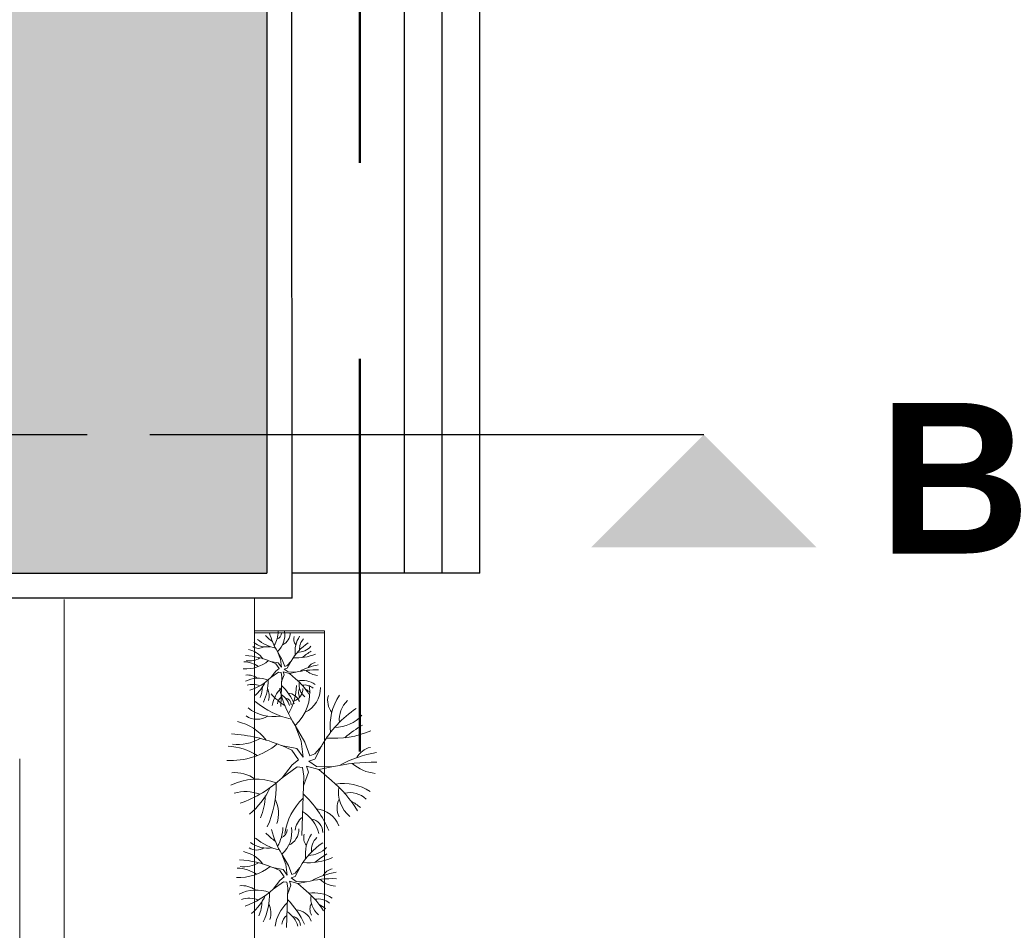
# Model space of a CAD drawing. Extents: x -155768 to 32626, y 53734 to 472609.
# Tile 25 of 33: x 15997 to 16781, y 144228 to 144954. Entities that reach past the tile are written whole.
import ezdxf

# ---------------------------------------------------------------- set-up
doc = ezdxf.new("R2010")
doc.units = 0
doc.header["$MEASUREMENT"] = 0
for name, pattern in [('AXES', [4, 2.5, -0.5, 0.5, -0.5]), ('AXESx2', [4, 2.5, -0.5, 0.5, -0.5]), ('CACHE2', [937.5, 625, -312.5])]:
    doc.linetypes.add(name, pattern=pattern)
doc.layers.add('Aucune', color=7, linetype='Continuous', lineweight=5)
doc.styles.add('STYLE_GENERE_6', font='arialbd.ttf')

msp = doc.modelspace()

# ---------------------------------------------------------------- hatches: boundary and pattern name
h = msp.add_hatch(color=253)
h.dxf.hatch_style = 1
h.paths.add_polyline_path([(14731.978, 144512.792), (16193.715, 144512.792), (16193.715, 145430.986, -0.0470773), (16177.486, 145422.914, 0.1194322), (16144.725, 145438.076, 0.163), (16181.503, 145445.817, -0.0165576), (16193.715, 145442.231), (16193.715, 145893.103), (14322.302, 145893.103), (13078.518, 144960.578), (13887.561, 143879.698)])

# ---------------------------------------------------------------- linework, layer by layer
at = {"linetype": 'CACHE2', "lineweight": 50, "ltscale": 0.5}
msp.add_line((16267.632, 146089.595), (16267.632, 143831.27), dxfattribs=at)
at = {"color": 253, "linetype": 'Continuous'}
for p, q in [((16213.745, 144492.792), (16213.037, 145913.08)), ((16193.715, 145893.08), (16193.715, 144512.792)), ((16303.304, 144512.792), (16303.304, 145324.986)), ((16363.304, 144512.832), (16363.304, 145324.986)), ((16333.304, 144512.824), (16333.304, 145300.986)), ((14731.978, 144512.792), (16193.715, 144512.792)), ((16363.304, 144512.832), (16213.715, 144512.792)), ((16213.745, 144492.792), (14740.242, 144492.792))]:
    msp.add_line(p, q, dxfattribs=at)
at = {"color": 253, "linetype": 'Continuous', "lineweight": 20}
for p, q in [((16303.304, 144512.792), (16303.304, 145300.986)), ((16363.304, 145300.986), (16363.304, 144512.792)), ((16213.715, 144512.792), (16363.304, 144512.792)), ((16363.304, 144512.792), (16303.304, 144512.792)), ((16032.265, 143272.49), (16032.265, 144491.881)), ((16183.752, 143325.332), (16183.752, 144492.68)), ((16239.623, 144466.893), (16183.752, 144466.893)), ((16183.752, 144466.893), (16183.752, 143325.332)), ((16239.623, 144465.304), (16183.752, 144465.304)), ((16239.623, 143325.332), (16239.623, 144466.893)), ((16239.623, 143325.332), (16239.623, 144465.304)), ((16202.101, 144450.441), (16205.947, 144443.754)), ((16204.506, 144444.248), (16202.101, 144450.441)), ((16202.766, 144441.324), (16196.516, 144442.45)), ((16200.771, 144440.662), (16196.84, 144442.392)), ((16203.493, 144436.802), (16200.771, 144440.662)), ((16202.766, 144441.324), (16205.317, 144437.845)), ((16205.317, 144437.845), (16204.506, 144444.248)), ((16205.947, 144443.754), (16207.971, 144438.31)), ((16207.971, 144438.31), (16209.936, 144439.139)), ((16212.77, 144442.367), (16209.936, 144439.139)), ((16209.967, 144437.038), (16212.923, 144442.658)), ((16200.886, 144434.717), (16196.931, 144429.572)), ((16202.971, 144433.935), (16196.931, 144429.572)), ((16200.886, 144434.717), (16203.493, 144436.802)), ((16205.056, 144433.675), (16202.971, 144433.935)), ((16205.577, 144430.287), (16205.056, 144433.675)), ((16205.449, 144426.39), (16207.402, 144431.851)), ((16207.402, 144431.851), (16206.642, 144434.273)), ((16211.572, 144432.893), (16206.642, 144434.273)), ((16209.967, 144437.038), (16207.565, 144436.223)), ((16207.565, 144436.223), (16210.644, 144434.058)), ((16210.644, 144434.058), (16216.77, 144433.906)), ((16211.572, 144432.893), (16216.77, 144433.906)), ((16216.575, 144428.5), (16211.572, 144432.893)), ((16204.796, 144406.617), (16205.577, 144430.287)), ((16216.133, 144391.468), (16223.826, 144378.094)), ((16220.943, 144379.081), (16216.133, 144391.468)), ((16222.566, 144366.275), (16220.943, 144379.081)), ((16223.826, 144378.094), (16227.874, 144367.206)), ((16217.463, 144373.233), (16204.964, 144375.486)), ((16213.475, 144371.909), (16205.612, 144375.369)), ((16218.917, 144364.19), (16213.475, 144371.909)), ((16217.463, 144373.233), (16222.566, 144366.275)), ((16227.874, 144367.206), (16231.804, 144368.863)), ((16237.472, 144375.319), (16231.804, 144368.863)), ((16231.866, 144364.661), (16237.778, 144375.901)), ((15996.887, 143308.304), (15996.887, 144364.792)), ((16213.705, 144360.02), (16218.917, 144364.19)), ((16231.866, 144364.661), (16227.063, 144363.032)), ((16227.063, 144363.032), (16233.219, 144358.701)), ((16213.705, 144360.02), (16205.794, 144349.73)), ((16217.874, 144358.457), (16205.794, 144349.73)), ((16222.044, 144357.935), (16217.874, 144358.457)), ((16223.087, 144351.159), (16222.044, 144357.935)), ((16222.829, 144343.366), (16226.736, 144354.287)), ((16226.736, 144354.287), (16225.215, 144359.132)), ((16235.075, 144356.372), (16225.215, 144359.132)), ((16233.219, 144358.701), (16245.473, 144358.398)), ((16235.075, 144356.372), (16245.473, 144358.398)), ((16245.083, 144347.585), (16235.075, 144356.372)), ((16221.523, 144303.82), (16223.087, 144351.159)), ((16205.677, 144288.97), (16210.806, 144280.054)), ((16208.884, 144280.712), (16205.677, 144288.97)), ((16206.564, 144276.813), (16198.232, 144278.315)), ((16203.905, 144275.93), (16198.663, 144278.237)), ((16207.533, 144270.785), (16203.905, 144275.93)), ((16206.564, 144276.813), (16209.966, 144272.175)), ((16209.966, 144272.175), (16208.884, 144280.712)), ((16210.806, 144280.054), (16213.505, 144272.795)), ((16219.903, 144278.204), (16216.125, 144273.9)), ((16216.166, 144271.098), (16220.107, 144278.592)), ((16204.058, 144268.005), (16198.785, 144261.144)), ((16206.838, 144266.962), (16198.785, 144261.144)), ((16204.058, 144268.005), (16207.533, 144270.785)), ((16209.618, 144266.615), (16206.838, 144266.962)), ((16210.313, 144262.097), (16209.618, 144266.615)), ((16212.746, 144264.182), (16211.732, 144267.413)), ((16218.306, 144265.572), (16211.732, 144267.413)), ((16216.166, 144271.098), (16212.964, 144270.013)), ((16212.964, 144270.013), (16217.068, 144267.125)), ((16213.505, 144272.795), (16216.125, 144273.9)), ((16217.068, 144267.125), (16225.237, 144266.923)), ((16218.306, 144265.572), (16225.237, 144266.923)), ((16209.271, 144230.538), (16210.313, 144262.097)), ((16210.142, 144256.902), (16212.746, 144264.182)), ((16224.977, 144259.714), (16218.306, 144265.572))]:
    msp.add_line(p, q, dxfattribs=at)
at = {"linetype": 'AXES', "ltscale": 100}
msp.add_line((13400.42, 144623.08), (16131.468, 144623.08), dxfattribs=at)
at = {"linetype": 'AXESx2', "lineweight": 30, "ltscale": 1000}
msp.add_line((16131.468, 144623.08), (16541.61, 144623.08), dxfattribs=at)
at = {"color": 253, "linetype": 'Continuous', "lineweight": 20}
for centre, radius, start, end in [((16215.357, 144483.65), 30.74, 222.047971, 235.862178), ((16244.882, 144477.355), 50.543, 194.035905, 212.174323), ((16178.929, 144466.898), 23.698, 330.196766, 358.765285), ((16199.974, 144465.153), 5.259, 288.598975, 0.670918), ((16190.305, 144463.546), 17.632, 311.99057, 9.062438), ((16201.879, 144465.142), 10.334, 294.10058, 2.17431), ((16222.46, 144460.305), 7.386, 163.392398, 219.128815), ((16237.605, 144450.403), 21.523, 145.961949, 187.262515), ((16193.547, 144470.398), 16.452, 231.882458, 279.800424), ((16207.544, 144485.392), 33.153, 229.974867, 257.925168), ((16249.956, 144421.715), 42.544, 123.521104, 150.511283), ((16230.11, 144452.816), 10.384, 133.622837, 186.111567), ((16173.778, 144389.455), 57.668, 66.777683, 87.021028), ((16175.2, 144433.233), 19.125, 36.563673, 78.107827), ((16186.987, 144460.78), 7.897, 236.070738, 302.39629), ((16217.671, 144482.054), 36.746, 265.26338, 293.451251), ((16217.95, 144464.233), 14.549, 269.791236, 317.909818), ((16254.026, 144408.07), 49.354, 120.462511, 130.576833), ((16176.582, 144465.431), 28.94, 266.611408, 309.455724), ((16174.386, 144419.186), 22.993, 56.791628, 87.465845), ((16179.2, 144460.605), 17.753, 263.39519, 300.401972), ((16241.963, 144394.255), 45.983, 99.26545, 118.78759), ((16233.821, 144433.763), 8.125, 102.264604, 151.646842), ((16178.305, 144418.621), 13.028, 53.119809, 96.315533), ((16233.068, 144364.873), 70.93, 88.673421, 103.28387), ((16235.524, 144447.356), 16.076, 228.439483, 264.734601), ((16186.667, 144406.91), 22.138, 68.923091, 117.14338), ((16182.378, 144409.174), 14.949, 67.868009, 107.453873), ((16164.027, 144465.034), 48.376, 289.56904, 312.85653), ((16162.974, 144439.812), 32.434, 310.293261, 334.184107), ((16156.981, 144426.329), 37.669, 334.344898, 1.883503), ((16174.895, 144391.31), 44.134, 23.061414, 46.375102), ((16169.791, 144424.381), 47.395, 330.196766, 358.765285), ((16192.541, 144417.678), 35.264, 311.99057, 9.062438), ((16185.705, 144391.082), 48.508, 31.602973, 50.476228), ((16221.316, 144407.248), 20.058, 57.638179, 98.842102), ((16232.185, 144424.056), 12.842, 171.728528, 229.999247), ((16223.931, 144414.218), 9.471, 46.652268, 102.804303), ((16164.024, 144423.318), 26.194, 338.266723, 357.927431), ((16182.5, 144415.325), 12.968, 342.334027, 25.090602), ((16242.646, 144457.886), 61.48, 222.047971, 235.862178), ((16222.382, 144403.58), 24.709, 133.784597, 171.092477), ((16301.696, 144445.296), 101.087, 194.035905, 212.174323), ((16196.438, 144403.02), 15.803, 16.114364, 56.704981), ((16209.638, 144406.73), 10.587, 20.844507, 84.869852), ((16211.88, 144420.891), 10.518, 288.598975, 0.670918), ((16226.355, 144417.632), 7.537, 152.321671, 208.115907), ((16215.689, 144420.87), 20.669, 294.10058, 2.17431), ((16215.045, 144402.834), 19.84, 48.84319, 61.84536), ((16256.851, 144411.196), 14.772, 163.392398, 219.128815), ((16287.143, 144391.391), 43.046, 145.961949, 187.262515), ((16227.02, 144461.37), 66.306, 229.974867, 257.925168), ((16209.71, 144407.816), 7.648, 127.686163, 173.32079), ((16207.843, 144407.926), 5.302, 358.697145, 82.429309), ((16272.152, 144396.218), 20.768, 133.622837, 186.111567), ((16199.027, 144431.382), 32.903, 231.882458, 279.800424), ((16311.843, 144334.016), 85.089, 123.521104, 150.511283), ((16162.333, 144357.052), 38.249, 36.563673, 78.107827), ((16185.906, 144412.146), 15.793, 236.070738, 302.39629), ((16247.832, 144419.052), 29.099, 269.791236, 317.909818), ((16319.983, 144306.725), 98.708, 120.462511, 130.576833), ((16159.488, 144269.495), 115.335, 66.777683, 87.021028), ((16247.274, 144454.694), 73.491, 265.26338, 293.451251), ((16165.095, 144421.448), 57.88, 266.611408, 309.455724), ((16170.331, 144411.796), 35.505, 263.39519, 300.401972), ((16160.704, 144328.957), 45.985, 56.791628, 87.465845), ((16295.858, 144279.096), 91.967, 99.26545, 118.78759), ((16279.575, 144358.111), 16.25, 102.264604, 151.646842), ((16278.069, 144220.332), 141.861, 88.673421, 103.28387), ((16282.979, 144385.298), 32.152, 228.439483, 264.734601), ((16168.543, 144327.827), 26.056, 53.119809, 96.315533), ((16185.266, 144304.405), 44.277, 68.923091, 117.14338), ((16139.987, 144420.654), 96.752, 289.56904, 312.85653), ((16125.893, 144343.244), 75.337, 334.344898, 1.883503), ((16183.342, 144272.751), 97.016, 31.602973, 50.476228), ((16254.564, 144305.082), 40.116, 57.638179, 98.842102), ((16176.688, 144308.934), 29.897, 67.868009, 107.453873), ((16137.88, 144370.21), 64.868, 310.293261, 334.184107), ((16161.723, 144273.206), 88.269, 23.061414, 46.375102), ((16276.302, 144338.697), 25.683, 171.728528, 229.999247), ((16259.793, 144319.022), 18.941, 46.652268, 102.804303), ((16139.979, 144337.222), 52.388, 338.266723, 357.927431), ((16176.933, 144321.235), 25.936, 342.334027, 25.090602), ((16256.695, 144297.745), 49.417, 133.784597, 171.092477), ((16264.642, 144325.85), 15.075, 152.321671, 208.115907), ((16242.021, 144296.254), 39.68, 48.84319, 61.84536), ((16204.808, 144296.625), 31.606, 16.114364, 56.704981), ((16231.208, 144304.046), 21.173, 20.844507, 84.869852), ((16231.353, 144306.218), 15.295, 127.686163, 173.32079), ((16227.617, 144306.437), 10.603, 358.697145, 82.429309), ((16223.353, 144333.249), 40.987, 222.047971, 235.862178), ((16262.719, 144324.855), 67.391, 194.035905, 212.174323), ((16174.782, 144310.912), 31.597, 330.196766, 358.765285), ((16202.842, 144308.585), 7.012, 288.598975, 0.670918), ((16189.95, 144306.443), 23.509, 311.99057, 9.062438), ((16205.382, 144308.571), 13.779, 294.10058, 2.17431), ((16194.273, 144315.579), 21.935, 231.882458, 279.800424), ((16212.936, 144335.571), 44.204, 229.974867, 257.925168), ((16269.484, 144250.668), 56.726, 123.521104, 150.511283), ((16232.823, 144302.122), 9.848, 163.392398, 219.128815), ((16253.017, 144288.918), 28.698, 145.961949, 187.262515), ((16243.023, 144292.137), 13.846, 133.622837, 186.111567), ((16169.81, 144266.026), 25.499, 36.563673, 78.107827), ((16185.526, 144302.755), 10.529, 236.070738, 302.39629), ((16226.81, 144307.359), 19.399, 269.791236, 317.909818), ((16167.914, 144207.654), 76.89, 66.777683, 87.021028), ((16175.143, 144302.522), 23.67, 263.39519, 300.401972), ((16226.438, 144331.12), 48.994, 265.26338, 293.451251), ((16274.911, 144232.474), 65.805, 120.462511, 130.576833), ((16171.652, 144308.956), 38.587, 266.611408, 309.455724), ((16168.724, 144247.296), 30.657, 56.791628, 87.465845), ((16258.828, 144214.055), 61.311, 99.26545, 118.78759), ((16247.972, 144266.732), 10.833, 102.264604, 151.646842), ((16246.968, 144174.879), 94.574, 88.673421, 103.28387), ((16250.242, 144284.856), 21.435, 228.439483, 264.734601), ((16185.1, 144230.928), 29.518, 68.923091, 117.14338), ((16173.951, 144246.542), 17.371, 53.119809, 96.315533), ((16154.913, 144308.427), 64.501, 289.56904, 312.85653), ((16183.817, 144209.825), 64.677, 31.602973, 50.476228), ((16179.381, 144233.947), 19.931, 67.868009, 107.453873), ((16153.509, 144274.798), 43.245, 310.293261, 334.184107), ((16154.908, 144252.806), 34.925, 338.266723, 357.927431), ((16145.517, 144256.82), 50.225, 334.344898, 1.883503), ((16169.404, 144210.128), 58.846, 23.061414, 46.375102), ((16231.298, 144231.379), 26.744, 57.638179, 98.842102), ((16245.79, 144253.789), 17.122, 171.728528, 229.999247), ((16234.784, 144240.673), 12.628, 46.652268, 102.804303), ((16179.544, 144242.148), 17.29, 342.334027, 25.090602), ((16232.719, 144226.488), 32.945, 133.784597, 171.092477), ((16198.127, 144225.741), 21.071, 16.114364, 56.704981), ((16215.727, 144230.688), 14.115, 20.844507, 84.869852), ((16238.017, 144245.224), 10.05, 152.321671, 208.115907), ((16222.936, 144225.494), 26.453, 48.84319, 61.84536), ((16215.824, 144232.137), 10.197, 127.686163, 173.32079), ((16213.333, 144232.282), 7.069, 358.697145, 82.429309)]:
    msp.add_arc(centre, radius, start, end, dxfattribs=at)
at = {"layer": 'Aucune', "color": 7, "linetype": 'Continuous', "lineweight": 15}
msp.add_solid([(16451.754, 144533.224), (16631.466, 144533.224), (16541.61, 144623.08)], dxfattribs=at)

# ---------------------------------------------------------------- texts
at = {"layer": 'Aucune', "color": 7, "linetype": 'Continuous', "lineweight": 50, "insert": (16680.806, 144648.378), "char_height": 120, "attachment_point": 1, "line_spacing_factor": 0.975772, "style": 'STYLE_GENERE_6'}
msp.add_mtext('B', dxfattribs=at)

doc.saveas('drawing.dxf')
